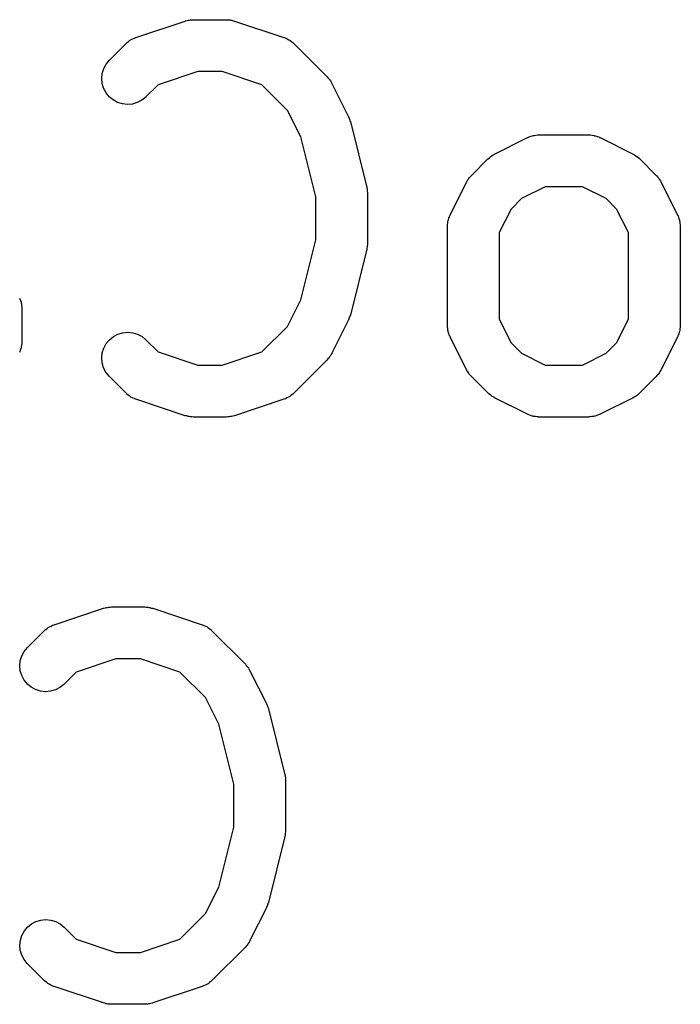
# Model space of a CAD drawing. Extents: x 3.332 to 3.967, y -2.44 to -1.803.
# Tile 5 of 10: x 3.665 to 3.741, y -2.439 to -2.326. Entities that reach past the tile are written whole.
import ezdxf

# ---------------------------------------------------------------- set-up
doc = ezdxf.new("R2010")
doc.units = 0
doc.header["$MEASUREMENT"] = 0
doc.layers.add('BLACK', color=7, linetype='CONTINUOUS')

msp = doc.modelspace()

# ---------------------------------------------------------------- linework, layer by layer
at = {"layer": 'BLACK', "linetype": 'CONTINUOUS'}
for p, q in [((3.67857, -2.3285), (3.68419, -2.32662)), ((3.68419, -2.32662), (3.68423, -2.32661)), ((3.68423, -2.32661), (3.68439, -2.32658)), ((3.68439, -2.32658), (3.68455, -2.32653)), ((3.68455, -2.32653), (3.68467, -2.32652)), ((3.68467, -2.32652), (3.68479, -2.32649)), ((3.68479, -2.32649), (3.68496, -2.32649)), ((3.68496, -2.32649), (3.68512, -2.32647)), ((3.68512, -2.32647), (3.68887, -2.32647)), ((3.68887, -2.32647), (3.68891, -2.32647)), ((3.68891, -2.32647), (3.68908, -2.32649)), ((3.68908, -2.32649), (3.68925, -2.3265)), ((3.68925, -2.3265), (3.68936, -2.32652)), ((3.68936, -2.32652), (3.68949, -2.32654)), ((3.68949, -2.32654), (3.68965, -2.32659)), ((3.68965, -2.32659), (3.68981, -2.32662)), ((3.68981, -2.32662), (3.69543, -2.3285)), ((3.67554, -2.33109), (3.67741, -2.32921)), ((3.67741, -2.32921), (3.67744, -2.32918)), ((3.67744, -2.32918), (3.67751, -2.32913)), ((3.67751, -2.32913), (3.67757, -2.32907)), ((3.67757, -2.32907), (3.67773, -2.32895)), ((3.67773, -2.32895), (3.67789, -2.32882)), ((3.67789, -2.32882), (3.67797, -2.32878)), ((3.67797, -2.32878), (3.67804, -2.32873)), ((3.67804, -2.32873), (3.67822, -2.32865)), ((3.67822, -2.32865), (3.6784, -2.32856)), ((3.6784, -2.32856), (3.67849, -2.32853)), ((3.67849, -2.32853), (3.67857, -2.3285)), ((3.69543, -2.3285), (3.69547, -2.32851)), ((3.69547, -2.32851), (3.69555, -2.32855)), ((3.69555, -2.32855), (3.69563, -2.32857)), ((3.69563, -2.32857), (3.69581, -2.32867)), ((3.69581, -2.32867), (3.69599, -2.32875)), ((3.69599, -2.32875), (3.69606, -2.3288)), ((3.69606, -2.3288), (3.69614, -2.32885)), ((3.69614, -2.32885), (3.6963, -2.32897)), ((3.6963, -2.32897), (3.69646, -2.32909)), ((3.69646, -2.32909), (3.69652, -2.32916)), ((3.69652, -2.32916), (3.69659, -2.32921)), ((3.69659, -2.32921), (3.70033, -2.33296)), ((3.6749, -2.33204), (3.67517, -2.33153)), ((3.67517, -2.33153), (3.67554, -2.33109)), ((3.67467, -2.33316), (3.67473, -2.33259)), ((3.67473, -2.33259), (3.6749, -2.33204)), ((3.6856, -2.33238), (3.68109, -2.33388)), ((3.68839, -2.33238), (3.6856, -2.33238)), ((3.6929, -2.33388), (3.68839, -2.33238)), ((3.67473, -2.33374), (3.67467, -2.33316)), ((3.67489, -2.33429), (3.67473, -2.33374)), ((3.68109, -2.33388), (3.67971, -2.33526)), ((3.69582, -2.3368), (3.6929, -2.33388)), ((3.70033, -2.33296), (3.70036, -2.33299)), ((3.70036, -2.33299), (3.70047, -2.33312)), ((3.70047, -2.33312), (3.70058, -2.33324)), ((3.70058, -2.33324), (3.70065, -2.33334)), ((3.70065, -2.33334), (3.70072, -2.33344)), ((3.70072, -2.33344), (3.7008, -2.33359)), ((3.7008, -2.33359), (3.70089, -2.33373)), ((3.70089, -2.33373), (3.70276, -2.33748)), ((3.67516, -2.3348), (3.67489, -2.33429)), ((3.67552, -2.33525), (3.67516, -2.3348)), ((3.67596, -2.33562), (3.67552, -2.33525)), ((3.67647, -2.33589), (3.67596, -2.33562)), ((3.67702, -2.33606), (3.67647, -2.33589)), ((3.67759, -2.33613), (3.67702, -2.33606)), ((3.67817, -2.33608), (3.67759, -2.33613)), ((3.67872, -2.33592), (3.67817, -2.33608)), ((3.67923, -2.33565), (3.67872, -2.33592)), ((3.67968, -2.33529), (3.67923, -2.33565)), ((3.67971, -2.33526), (3.67968, -2.33529)), ((3.69734, -2.33983), (3.69582, -2.3368)), ((3.70276, -2.33748), (3.70278, -2.33751)), ((3.70278, -2.33751), (3.70279, -2.33753)), ((3.70279, -2.33753), (3.70279, -2.33754)), ((3.70279, -2.33754), (3.70289, -2.3378)), ((3.70289, -2.3378), (3.70298, -2.33806)), ((3.70298, -2.33806), (3.70298, -2.33807)), ((3.70298, -2.33807), (3.70299, -2.33808)), ((3.70299, -2.33808), (3.70486, -2.34558)), ((3.69904, -2.34666), (3.69734, -2.33983)), ((3.71942, -2.34178), (3.72317, -2.33991)), ((3.72317, -2.33991), (3.72321, -2.33989)), ((3.72321, -2.33989), (3.72329, -2.33986)), ((3.72329, -2.33986), (3.72337, -2.33982)), ((3.72337, -2.33982), (3.72356, -2.33976)), ((3.72356, -2.33976), (3.72375, -2.33969)), ((3.72375, -2.33969), (3.72384, -2.33968)), ((3.72384, -2.33968), (3.72392, -2.33965)), ((3.72392, -2.33965), (3.72412, -2.33963)), ((3.72412, -2.33963), (3.72432, -2.3396)), ((3.72432, -2.3396), (3.72441, -2.3396)), ((3.72441, -2.3396), (3.72449, -2.3396)), ((3.72449, -2.3396), (3.73012, -2.3396)), ((3.73012, -2.3396), (3.73016, -2.3396)), ((3.73016, -2.3396), (3.73025, -2.33961)), ((3.73025, -2.33961), (3.73033, -2.3396)), ((3.73033, -2.3396), (3.73053, -2.33964)), ((3.73053, -2.33964), (3.73073, -2.33966)), ((3.73073, -2.33966), (3.73081, -2.33969)), ((3.73081, -2.33969), (3.7309, -2.3397)), ((3.7309, -2.3397), (3.73109, -2.33977)), ((3.73109, -2.33977), (3.73128, -2.33983)), ((3.73128, -2.33983), (3.73136, -2.33988)), ((3.73136, -2.33988), (3.73144, -2.33991)), ((3.73144, -2.33991), (3.73519, -2.34178)), ((3.71928, -2.34187), (3.71942, -2.34178)), ((3.73519, -2.34178), (3.73522, -2.3418)), ((3.73522, -2.3418), (3.73536, -2.34189)), ((3.71678, -2.34421), (3.71866, -2.34233)), ((3.71866, -2.34233), (3.71869, -2.34231)), ((3.71869, -2.34231), (3.71882, -2.3422)), ((3.71882, -2.3422), (3.71894, -2.34209)), ((3.71894, -2.34209), (3.71904, -2.34202)), ((3.71904, -2.34202), (3.71914, -2.34195)), ((3.71914, -2.34195), (3.71928, -2.34187)), ((3.73536, -2.34189), (3.73551, -2.34197)), ((3.73551, -2.34197), (3.73561, -2.34205)), ((3.73561, -2.34205), (3.73571, -2.34211)), ((3.73571, -2.34211), (3.73583, -2.34223)), ((3.73583, -2.34223), (3.73596, -2.34233)), ((3.73596, -2.34233), (3.73783, -2.34421)), ((3.71435, -2.34873), (3.71623, -2.34498)), ((3.71623, -2.34498), (3.71625, -2.34494)), ((3.71625, -2.34494), (3.71634, -2.3448)), ((3.71634, -2.3448), (3.71642, -2.34465)), ((3.71642, -2.34465), (3.71649, -2.34456)), ((3.71649, -2.34456), (3.71656, -2.34446)), ((3.71656, -2.34446), (3.71668, -2.34434)), ((3.71668, -2.34434), (3.71678, -2.34421)), ((3.73783, -2.34421), (3.73786, -2.34424)), ((3.73786, -2.34424), (3.73796, -2.34437)), ((3.73796, -2.34437), (3.73808, -2.34449)), ((3.73808, -2.34449), (3.73814, -2.34459)), ((3.73814, -2.34459), (3.73822, -2.34469)), ((3.73822, -2.34469), (3.7383, -2.34484)), ((3.7383, -2.34484), (3.73838, -2.34498)), ((3.73838, -2.34498), (3.74026, -2.34873)), ((3.70486, -2.34558), (3.70487, -2.34562)), ((3.70487, -2.34562), (3.70488, -2.34567)), ((3.70488, -2.34567), (3.70489, -2.34572)), ((3.70489, -2.34572), (3.70492, -2.34596)), ((3.70492, -2.34596), (3.70495, -2.34619)), ((3.70495, -2.34619), (3.70494, -2.34624)), ((3.70494, -2.34624), (3.70495, -2.3463)), ((3.70495, -2.3463), (3.70495, -2.35192)), ((3.72519, -2.3455), (3.72249, -2.34685)), ((3.72942, -2.3455), (3.72519, -2.3455)), ((3.73212, -2.34685), (3.72942, -2.3455)), ((3.69904, -2.35156), (3.69904, -2.34666)), ((3.72249, -2.34685), (3.7213, -2.34805)), ((3.73332, -2.34805), (3.73212, -2.34685)), ((3.7213, -2.34805), (3.71995, -2.35074)), ((3.73466, -2.35074), (3.73332, -2.34805)), ((3.71405, -2.34983), (3.71408, -2.34963)), ((3.71408, -2.34963), (3.71411, -2.34943)), ((3.71411, -2.34943), (3.71413, -2.34935)), ((3.71413, -2.34935), (3.71415, -2.34926)), ((3.71415, -2.34926), (3.71422, -2.34908)), ((3.71422, -2.34908), (3.71428, -2.34888)), ((3.71428, -2.34888), (3.71432, -2.34881)), ((3.71432, -2.34881), (3.71435, -2.34873)), ((3.74026, -2.34873), (3.74028, -2.34876)), ((3.74028, -2.34876), (3.74031, -2.34885)), ((3.74031, -2.34885), (3.74035, -2.34892)), ((3.74035, -2.34892), (3.74041, -2.34911)), ((3.74041, -2.34911), (3.74047, -2.3493)), ((3.74047, -2.3493), (3.74049, -2.34939)), ((3.74049, -2.34939), (3.74051, -2.34947)), ((3.74051, -2.34947), (3.74053, -2.34967)), ((3.74053, -2.34967), (3.74056, -2.34987)), ((3.71404, -2.35001), (3.71405, -2.34992)), ((3.71404, -2.35005), (3.71404, -2.35001)), ((3.71404, -2.3613), (3.71404, -2.35005)), ((3.71405, -2.34992), (3.71405, -2.34983)), ((3.71995, -2.35074), (3.71995, -2.3606)), ((3.73466, -2.3606), (3.73466, -2.35074)), ((3.74056, -2.34987), (3.74056, -2.34996)), ((3.74056, -2.34996), (3.74057, -2.35005)), ((3.74057, -2.35005), (3.74057, -2.3613)), ((3.69734, -2.35839), (3.69904, -2.35156)), ((3.70495, -2.35192), (3.70495, -2.35196)), ((3.70486, -2.35264), (3.70299, -2.36014)), ((3.70487, -2.35259), (3.70486, -2.35264)), ((3.70488, -2.35254), (3.70487, -2.35259)), ((3.70491, -2.3523), (3.70488, -2.35254)), ((3.70495, -2.35207), (3.70491, -2.3523)), ((3.70495, -2.35196), (3.70494, -2.35202)), ((3.70494, -2.35202), (3.70495, -2.35207)), ((3.66532, -2.35822), (3.66536, -2.3583)), ((3.66536, -2.3583), (3.66541, -2.35849)), ((3.66541, -2.35849), (3.66548, -2.35868)), ((3.69582, -2.36142), (3.69734, -2.35839)), ((3.66548, -2.35868), (3.6655, -2.35876)), ((3.6655, -2.35876), (3.66552, -2.35885)), ((3.66552, -2.35885), (3.66554, -2.35905)), ((3.66554, -2.35905), (3.66557, -2.35925)), ((3.66557, -2.35925), (3.66557, -2.35933)), ((3.66557, -2.35933), (3.66558, -2.35942)), ((3.66558, -2.35942), (3.66558, -2.36317)), ((3.70276, -2.36074), (3.70089, -2.36449)), ((3.70277, -2.36073), (3.70276, -2.36074)), ((3.70287, -2.36046), (3.70277, -2.36072)), ((3.70277, -2.36072), (3.70277, -2.36073)), ((3.70297, -2.3602), (3.70287, -2.36046)), ((3.70298, -2.36018), (3.70297, -2.36019)), ((3.70297, -2.36019), (3.70297, -2.3602)), ((3.70299, -2.36014), (3.70298, -2.36018)), ((3.71995, -2.3606), (3.7213, -2.3633)), ((3.73332, -2.3633), (3.73466, -2.3606)), ((3.6929, -2.36434), (3.69582, -2.36142)), ((3.71405, -2.36138), (3.71404, -2.3613)), ((3.71405, -2.36147), (3.71405, -2.36138)), ((3.71408, -2.36167), (3.71405, -2.36147)), ((3.7141, -2.36187), (3.71408, -2.36167)), ((3.71412, -2.36195), (3.7141, -2.36187)), ((3.71414, -2.36204), (3.71412, -2.36195)), ((3.74048, -2.36199), (3.74046, -2.36208)), ((3.74051, -2.36191), (3.74048, -2.36199)), ((3.74053, -2.36171), (3.74051, -2.36191)), ((3.74056, -2.36151), (3.74053, -2.36171)), ((3.74057, -2.36134), (3.74056, -2.36142)), ((3.74056, -2.36142), (3.74056, -2.36151)), ((3.74057, -2.3613), (3.74057, -2.36134)), ((3.67518, -2.36339), (3.67555, -2.36294)), ((3.67555, -2.36294), (3.676, -2.36258)), ((3.676, -2.36258), (3.67651, -2.36231)), ((3.67651, -2.36231), (3.67706, -2.36215)), ((3.67706, -2.36215), (3.67763, -2.36209)), ((3.67763, -2.36209), (3.67821, -2.36215)), ((3.67821, -2.36215), (3.67876, -2.36232)), ((3.67876, -2.36232), (3.67927, -2.36259)), ((3.67927, -2.36259), (3.67971, -2.36296)), ((3.67971, -2.36296), (3.68109, -2.36434)), ((3.71421, -2.36223), (3.71414, -2.36204)), ((3.71426, -2.36242), (3.71421, -2.36223)), ((3.71431, -2.3625), (3.71426, -2.36242)), ((3.71434, -2.36258), (3.71431, -2.3625)), ((3.71435, -2.36262), (3.71434, -2.36258)), ((3.71623, -2.36637), (3.71435, -2.36262)), ((3.74026, -2.36262), (3.73838, -2.36637)), ((3.74029, -2.36253), (3.74026, -2.36262)), ((3.74033, -2.36246), (3.74029, -2.36253)), ((3.74039, -2.36227), (3.74033, -2.36246)), ((3.74046, -2.36208), (3.74039, -2.36227)), ((3.6654, -2.36414), (3.66534, -2.36433)), ((3.66547, -2.36395), (3.6654, -2.36414)), ((3.66549, -2.36387), (3.66547, -2.36395)), ((3.66551, -2.36378), (3.66549, -2.36387)), ((3.66554, -2.36358), (3.66551, -2.36378)), ((3.66557, -2.36338), (3.66554, -2.36358)), ((3.66558, -2.36321), (3.66557, -2.3633)), ((3.66557, -2.3633), (3.66557, -2.36338)), ((3.66558, -2.36317), (3.66558, -2.36321)), ((3.67473, -2.36444), (3.67491, -2.36389)), ((3.67491, -2.36389), (3.67518, -2.36339)), ((3.7213, -2.3633), (3.72249, -2.36449)), ((3.73212, -2.36449), (3.73332, -2.3633)), ((3.66534, -2.36433), (3.6653, -2.36441)), ((3.67467, -2.36501), (3.67473, -2.36444)), ((3.67472, -2.36559), (3.67467, -2.36501)), ((3.68109, -2.36434), (3.6856, -2.36584)), ((3.68839, -2.36584), (3.6929, -2.36434)), ((3.70033, -2.36526), (3.69659, -2.36901)), ((3.70044, -2.36513), (3.70033, -2.36526)), ((3.70056, -2.36501), (3.70044, -2.36513)), ((3.70062, -2.36491), (3.70056, -2.36501)), ((3.7007, -2.36481), (3.70062, -2.36491)), ((3.70078, -2.36467), (3.7007, -2.36481)), ((3.70087, -2.36453), (3.70078, -2.36467)), ((3.70089, -2.36449), (3.70087, -2.36453)), ((3.72249, -2.36449), (3.72519, -2.36584)), ((3.72942, -2.36584), (3.73212, -2.36449)), ((3.67488, -2.36614), (3.67472, -2.36559)), ((3.67515, -2.36665), (3.67488, -2.36614)), ((3.6856, -2.36584), (3.68839, -2.36584)), ((3.71632, -2.36651), (3.71623, -2.36637)), ((3.72519, -2.36584), (3.72942, -2.36584)), ((3.73836, -2.3664), (3.73827, -2.36654)), ((3.73838, -2.36637), (3.73836, -2.3664)), ((3.67551, -2.3671), (3.67515, -2.36665)), ((3.67554, -2.36713), (3.67551, -2.3671)), ((3.67741, -2.36901), (3.67554, -2.36713)), ((3.71639, -2.36665), (3.71632, -2.36651)), ((3.71647, -2.36675), (3.71639, -2.36665)), ((3.71654, -2.36685), (3.71647, -2.36675)), ((3.71665, -2.36697), (3.71654, -2.36685)), ((3.71675, -2.3671), (3.71665, -2.36697)), ((3.71678, -2.36713), (3.71675, -2.3671)), ((3.71866, -2.36901), (3.71678, -2.36713)), ((3.73783, -2.36713), (3.73596, -2.36901)), ((3.73794, -2.367), (3.73783, -2.36713)), ((3.73805, -2.36689), (3.73794, -2.367)), ((3.73812, -2.36678), (3.73805, -2.36689)), ((3.7382, -2.36669), (3.73812, -2.36678)), ((3.73827, -2.36654), (3.7382, -2.36669)), ((3.67748, -2.36906), (3.67741, -2.36901)), ((3.67754, -2.36913), (3.67748, -2.36906)), ((3.6777, -2.36925), (3.67754, -2.36913)), ((3.67786, -2.36937), (3.6777, -2.36925)), ((3.67793, -2.36941), (3.67786, -2.36937)), ((3.678, -2.36947), (3.67793, -2.36941)), ((3.67819, -2.36955), (3.678, -2.36947)), ((3.67836, -2.36965), (3.67819, -2.36955)), ((3.67845, -2.36967), (3.67836, -2.36965)), ((3.67853, -2.36971), (3.67845, -2.36967)), ((3.67857, -2.36972), (3.67853, -2.36971)), ((3.68419, -2.3716), (3.67857, -2.36972)), ((3.69543, -2.36972), (3.68981, -2.3716)), ((3.69551, -2.36969), (3.69543, -2.36972)), ((3.69559, -2.36966), (3.69551, -2.36969)), ((3.69577, -2.36957), (3.69559, -2.36966)), ((3.69596, -2.36949), (3.69577, -2.36957)), ((3.69603, -2.36944), (3.69596, -2.36949)), ((3.69611, -2.3694), (3.69603, -2.36944)), ((3.69626, -2.36927), (3.69611, -2.3694)), ((3.69643, -2.36915), (3.69626, -2.36927)), ((3.69649, -2.36909), (3.69643, -2.36915)), ((3.69656, -2.36904), (3.69649, -2.36909)), ((3.69659, -2.36901), (3.69656, -2.36904)), ((3.71878, -2.36911), (3.71866, -2.36901)), ((3.7189, -2.36923), (3.71878, -2.36911)), ((3.71901, -2.3693), (3.7189, -2.36923)), ((3.7191, -2.36937), (3.71901, -2.3693)), ((3.71925, -2.36945), (3.7191, -2.36937)), ((3.71939, -2.36954), (3.71925, -2.36945)), ((3.71942, -2.36956), (3.71939, -2.36954)), ((3.72317, -2.37144), (3.71942, -2.36956)), ((3.73519, -2.36956), (3.73144, -2.37144)), ((3.73533, -2.36947), (3.73519, -2.36956)), ((3.73548, -2.3694), (3.73533, -2.36947)), ((3.73557, -2.36932), (3.73548, -2.3694)), ((3.73568, -2.36925), (3.73557, -2.36932)), ((3.7358, -2.36914), (3.73568, -2.36925)), ((3.73593, -2.36904), (3.7358, -2.36914)), ((3.73596, -2.36901), (3.73593, -2.36904)), ((3.68435, -2.37163), (3.68419, -2.3716)), ((3.68451, -2.37168), (3.68435, -2.37163)), ((3.68463, -2.3717), (3.68451, -2.37168)), ((3.68475, -2.37172), (3.68463, -2.3717)), ((3.68492, -2.37173), (3.68475, -2.37172)), ((3.68508, -2.37175), (3.68492, -2.37173)), ((3.68512, -2.37175), (3.68508, -2.37175)), ((3.68887, -2.37175), (3.68512, -2.37175)), ((3.68904, -2.37173), (3.68887, -2.37175)), ((3.6892, -2.37173), (3.68904, -2.37173)), ((3.68932, -2.3717), (3.6892, -2.37173)), ((3.68945, -2.37169), (3.68932, -2.3717)), ((3.68961, -2.37164), (3.68945, -2.37169)), ((3.68977, -2.37161), (3.68961, -2.37164)), ((3.68981, -2.3716), (3.68977, -2.37161)), ((3.72325, -2.37147), (3.72317, -2.37144)), ((3.72333, -2.37151), (3.72325, -2.37147)), ((3.72352, -2.37157), (3.72333, -2.37151)), ((3.72371, -2.37164), (3.72352, -2.37157)), ((3.7238, -2.37166), (3.72371, -2.37164)), ((3.72388, -2.37168), (3.7238, -2.37166)), ((3.72408, -2.37171), (3.72388, -2.37168)), ((3.72428, -2.37174), (3.72408, -2.37171)), ((3.72437, -2.37174), (3.72428, -2.37174)), ((3.72445, -2.37175), (3.72437, -2.37174)), ((3.72449, -2.37175), (3.72445, -2.37175)), ((3.73012, -2.37175), (3.72449, -2.37175)), ((3.7302, -2.37174), (3.73012, -2.37175)), ((3.73029, -2.37174), (3.7302, -2.37174)), ((3.73049, -2.37171), (3.73029, -2.37174)), ((3.73069, -2.37169), (3.73049, -2.37171)), ((3.73078, -2.37167), (3.73069, -2.37169)), ((3.73086, -2.37165), (3.73078, -2.37167)), ((3.73105, -2.37158), (3.73086, -2.37165)), ((3.73124, -2.37152), (3.73105, -2.37158)), ((3.73132, -2.37148), (3.73124, -2.37152)), ((3.7314, -2.37145), (3.73132, -2.37148)), ((3.73144, -2.37144), (3.7314, -2.37145)), ((3.67535, -2.39344), (3.67547, -2.39342)), ((3.67547, -2.39342), (3.67563, -2.39342)), ((3.67563, -2.39342), (3.6758, -2.3934)), ((3.6758, -2.3934), (3.67955, -2.3934)), ((3.67955, -2.3934), (3.67959, -2.3934)), ((3.67959, -2.3934), (3.67975, -2.39342)), ((3.67975, -2.39342), (3.67992, -2.39342)), ((3.67992, -2.39342), (3.68004, -2.39345)), ((3.66924, -2.39543), (3.67486, -2.39355)), ((3.67486, -2.39355), (3.6749, -2.39354)), ((3.6749, -2.39354), (3.67506, -2.3935)), ((3.67506, -2.3935), (3.67522, -2.39346)), ((3.67522, -2.39346), (3.67535, -2.39344)), ((3.68004, -2.39345), (3.68016, -2.39347)), ((3.68016, -2.39347), (3.68032, -2.39352)), ((3.68032, -2.39352), (3.68048, -2.39355)), ((3.68048, -2.39355), (3.6861, -2.39543)), ((3.66864, -2.39571), (3.66871, -2.39566)), ((3.66871, -2.39566), (3.6689, -2.39558)), ((3.6689, -2.39558), (3.66908, -2.39549)), ((3.66908, -2.39549), (3.66916, -2.39546)), ((3.66916, -2.39546), (3.66924, -2.39543)), ((3.6861, -2.39543), (3.68614, -2.39544)), ((3.68614, -2.39544), (3.68622, -2.39548)), ((3.68622, -2.39548), (3.68631, -2.3955)), ((3.68631, -2.3955), (3.68648, -2.3956)), ((3.68648, -2.3956), (3.68667, -2.39568)), ((3.68667, -2.39568), (3.68674, -2.39573)), ((3.66621, -2.39802), (3.66808, -2.39614)), ((3.66808, -2.39614), (3.66811, -2.39611)), ((3.66811, -2.39611), (3.66818, -2.39606)), ((3.66818, -2.39606), (3.66824, -2.39599)), ((3.66824, -2.39599), (3.66841, -2.39588)), ((3.66841, -2.39588), (3.66856, -2.39575)), ((3.66856, -2.39575), (3.66864, -2.39571)), ((3.68674, -2.39573), (3.68681, -2.39577)), ((3.68681, -2.39577), (3.68697, -2.3959)), ((3.68697, -2.3959), (3.68713, -2.39602)), ((3.68713, -2.39602), (3.68719, -2.39609)), ((3.68719, -2.39609), (3.68726, -2.39614)), ((3.68726, -2.39614), (3.69101, -2.39989)), ((3.6654, -2.39952), (3.66557, -2.39897)), ((3.66557, -2.39897), (3.66584, -2.39846)), ((3.66584, -2.39846), (3.66621, -2.39802)), ((3.66534, -2.40009), (3.6654, -2.39952)), ((3.6654, -2.40067), (3.66534, -2.40009)), ((3.67628, -2.39931), (3.67177, -2.40081)), ((3.67907, -2.39931), (3.67628, -2.39931)), ((3.68358, -2.40081), (3.67907, -2.39931)), ((3.69101, -2.39989), (3.69104, -2.39992)), ((3.69104, -2.39992), (3.69114, -2.40005)), ((3.69114, -2.40005), (3.69125, -2.40017)), ((3.69125, -2.40017), (3.69132, -2.40027)), ((3.66556, -2.40122), (3.6654, -2.40067)), ((3.66583, -2.40173), (3.66556, -2.40122)), ((3.67177, -2.40081), (3.67039, -2.40219)), ((3.68649, -2.40373), (3.68358, -2.40081)), ((3.69132, -2.40027), (3.6914, -2.40037)), ((3.6914, -2.40037), (3.69147, -2.40052)), ((3.69147, -2.40052), (3.69156, -2.40066)), ((3.69156, -2.40066), (3.69344, -2.40441)), ((3.6662, -2.40218), (3.66583, -2.40173)), ((3.66664, -2.40255), (3.6662, -2.40218)), ((3.67036, -2.40222), (3.66991, -2.40258)), ((3.67039, -2.40219), (3.67036, -2.40222)), ((3.66714, -2.40282), (3.66664, -2.40255)), ((3.66769, -2.40299), (3.66714, -2.40282)), ((3.66827, -2.40306), (3.66769, -2.40299)), ((3.66884, -2.40301), (3.66827, -2.40306)), ((3.66939, -2.40284), (3.66884, -2.40301)), ((3.66991, -2.40258), (3.66939, -2.40284)), ((3.68801, -2.40676), (3.68649, -2.40373)), ((3.69344, -2.40441), (3.69345, -2.40444)), ((3.69345, -2.40444), (3.69346, -2.40446)), ((3.69346, -2.40446), (3.69347, -2.40447)), ((3.69347, -2.40447), (3.69356, -2.40473)), ((3.69356, -2.40473), (3.69365, -2.40498)), ((3.69365, -2.40498), (3.69365, -2.405)), ((3.69365, -2.405), (3.69366, -2.40501)), ((3.69366, -2.40501), (3.69553, -2.41251)), ((3.68972, -2.41359), (3.68801, -2.40676)), ((3.69553, -2.41251), (3.69554, -2.41255)), ((3.68972, -2.41849), (3.68972, -2.41359)), ((3.69554, -2.41255), (3.69555, -2.4126)), ((3.69555, -2.4126), (3.69557, -2.41265)), ((3.69557, -2.41265), (3.69559, -2.41289)), ((3.69559, -2.41289), (3.69562, -2.41312)), ((3.69562, -2.41312), (3.69562, -2.41317)), ((3.69562, -2.41317), (3.69562, -2.41323)), ((3.69562, -2.41323), (3.69562, -2.41885)), ((3.68801, -2.42532), (3.68972, -2.41849)), ((3.69558, -2.41923), (3.69556, -2.41946)), ((3.69562, -2.419), (3.69558, -2.41923)), ((3.69562, -2.41885), (3.69562, -2.41889)), ((3.69562, -2.41889), (3.69562, -2.41894)), ((3.69562, -2.41894), (3.69562, -2.419)), ((3.69553, -2.41957), (3.69366, -2.42707)), ((3.69554, -2.41951), (3.69553, -2.41957)), ((3.69556, -2.41946), (3.69554, -2.41951)), ((3.68649, -2.42835), (3.68801, -2.42532)), ((3.69366, -2.42707), (3.69365, -2.42711)), ((3.69344, -2.42767), (3.69156, -2.43142)), ((3.69345, -2.42765), (3.69344, -2.42766)), ((3.69344, -2.42766), (3.69344, -2.42767)), ((3.69354, -2.42739), (3.69345, -2.42765)), ((3.69364, -2.42713), (3.69354, -2.42739)), ((3.69365, -2.42711), (3.69364, -2.42712)), ((3.69364, -2.42712), (3.69364, -2.42713)), ((3.66667, -2.42951), (3.66718, -2.42924)), ((3.66718, -2.42924), (3.66773, -2.42908)), ((3.66773, -2.42908), (3.66831, -2.42902)), ((3.66831, -2.42902), (3.66888, -2.42908)), ((3.66888, -2.42908), (3.66943, -2.42925)), ((3.66943, -2.42925), (3.66994, -2.42952)), ((3.68358, -2.43127), (3.68649, -2.42835)), ((3.66558, -2.43082), (3.66586, -2.43031)), ((3.66586, -2.43031), (3.66622, -2.42987)), ((3.66622, -2.42987), (3.66667, -2.42951)), ((3.66994, -2.42952), (3.67039, -2.42989)), ((3.67039, -2.42989), (3.67177, -2.43127)), ((3.66535, -2.43194), (3.66541, -2.43137)), ((3.66541, -2.43137), (3.66558, -2.43082)), ((3.67177, -2.43127), (3.67628, -2.43277)), ((3.67907, -2.43277), (3.68358, -2.43127)), ((3.69154, -2.43146), (3.69145, -2.4316)), ((3.69156, -2.43142), (3.69154, -2.43146)), ((3.6654, -2.43252), (3.66535, -2.43194)), ((3.66556, -2.43307), (3.6654, -2.43252)), ((3.69101, -2.43219), (3.68726, -2.43594)), ((3.69111, -2.43206), (3.69101, -2.43219)), ((3.69123, -2.43194), (3.69111, -2.43206)), ((3.6913, -2.43184), (3.69123, -2.43194)), ((3.69137, -2.43174), (3.6913, -2.43184)), ((3.69145, -2.4316), (3.69137, -2.43174)), ((3.66582, -2.43358), (3.66556, -2.43307)), ((3.66618, -2.43403), (3.66582, -2.43358)), ((3.67628, -2.43277), (3.67907, -2.43277)), ((3.66621, -2.43406), (3.66618, -2.43403)), ((3.66808, -2.43594), (3.66621, -2.43406)), ((3.66815, -2.43599), (3.66808, -2.43594)), ((3.66821, -2.43606), (3.66815, -2.43599)), ((3.66837, -2.43617), (3.66821, -2.43606)), ((3.68716, -2.43602), (3.6871, -2.43608)), ((3.68723, -2.43597), (3.68716, -2.43602)), ((3.68726, -2.43594), (3.68723, -2.43597)), ((3.66853, -2.4363), (3.66837, -2.43617)), ((3.66861, -2.43634), (3.66853, -2.4363)), ((3.66868, -2.43639), (3.66861, -2.43634)), ((3.66886, -2.43648), (3.66868, -2.43639)), ((3.66904, -2.43657), (3.66886, -2.43648)), ((3.66912, -2.4366), (3.66904, -2.43657)), ((3.6692, -2.43664), (3.66912, -2.4366)), ((3.66924, -2.43665), (3.6692, -2.43664)), ((3.67486, -2.43852), (3.66924, -2.43665)), ((3.6861, -2.43665), (3.68048, -2.43852)), ((3.68618, -2.43661), (3.6861, -2.43665)), ((3.68627, -2.43659), (3.68618, -2.43661)), ((3.68645, -2.4365), (3.68627, -2.43659)), ((3.68663, -2.43642), (3.68645, -2.4365)), ((3.6867, -2.43637), (3.68663, -2.43642)), ((3.68678, -2.43633), (3.6867, -2.43637)), ((3.68694, -2.4362), (3.68678, -2.43633)), ((3.6871, -2.43608), (3.68694, -2.4362)), ((3.67502, -2.43856), (3.67486, -2.43852)), ((3.67518, -2.43861), (3.67502, -2.43856)), ((3.67531, -2.43863), (3.67518, -2.43861)), ((3.67542, -2.43865), (3.67531, -2.43863)), ((3.67559, -2.43866), (3.67542, -2.43865)), ((3.67576, -2.43868), (3.67559, -2.43866)), ((3.6758, -2.43868), (3.67576, -2.43868)), ((3.67955, -2.43868), (3.6758, -2.43868)), ((3.67971, -2.43866), (3.67955, -2.43868)), ((3.67988, -2.43866), (3.67971, -2.43866)), ((3.68, -2.43863), (3.67988, -2.43866)), ((3.68012, -2.43862), (3.68, -2.43863)), ((3.68028, -2.43857), (3.68012, -2.43862)), ((3.68044, -2.43854), (3.68028, -2.43857)), ((3.68048, -2.43852), (3.68044, -2.43854))]:
    msp.add_line(p, q, dxfattribs=at)

doc.saveas('drawing.dxf')
